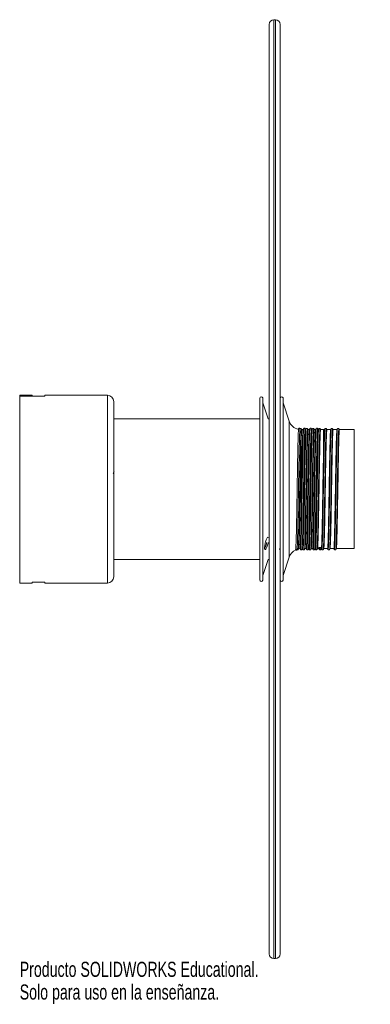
# Paper-space layout '_Superior' of a CAD drawing. Header units: millimetres. Extents: x -13 to 99, y -151 to 164.
import ezdxf

# ---------------------------------------------------------------- set-up
doc = ezdxf.new("R2010")
doc.units = ezdxf.units.MM
doc.styles.add('SLDTEXTSTYLE0', font='TXT', dxfattribs={"width": 0.7})

psp = doc.layouts.new('_Superior')

# ---------------------------------------------------------------- linework, layer by layer
at = {"color": 7, "linetype": 'Continuous', "lineweight": 15}
for p, q in [((68.73, 163.63), (68.23, 163.63)), ((66.73, -134.87), (66.73, 162.13)), ((70.23, 162.13), (70.23, -134.87)), ((-12.86, 43.63), (-12.86, -16.37)), ((-12.86, 43.63), (-8.86, 43.63)), ((-4.86, 43.36), (-12.86, 43.36)), ((-8.86, 43.63), (-8.86, 43.36)), ((15.14, 43.63), (-4.86, 43.63)), ((-4.86, 43.63), (-4.86, 43.36)), ((17.14, 41.63), (17.14, -14.37)), ((63.78, 42.63), (63.78, -15.37)), ((64.76, 42.75), (64.76, -15.5)), ((66.47, 36.13), (64.76, 41.19)), ((71.18, 42.75), (71.18, -15.5)), ((73.15, 35.35), (71.18, 41.19)), ((63.78, 36.13), (17.14, 36.13)), ((66.73, 36.13), (66.47, 36.13)), ((76.65, 32.91), (76.61, 32.98)), ((76.99, 32.86), (76.99, 32.89)), ((77.56, 32.63), (77.16, 32.63)), ((78.54, 32.9), (78.54, 32.89)), ((78.99, 32.86), (78.99, 32.89)), ((79.56, 32.63), (79.16, 32.63)), ((80.54, 32.9), (80.54, 32.89)), ((80.99, 32.86), (80.99, 32.89)), ((81.56, 32.63), (81.16, 32.63)), ((82.54, 32.9), (82.54, 32.89)), ((82.99, 32.86), (82.99, 32.89)), ((84.37, 32.63), (83.16, 32.63)), ((84.07, 32.63), (84.07, 24.51)), ((84.54, 32.9), (84.54, 32.89)), ((84.99, 32.86), (84.99, 32.89)), ((86.37, 32.63), (85.16, 32.63)), ((86.54, 32.9), (86.54, 32.89)), ((86.99, 32.86), (86.99, 32.89)), ((88.37, 32.63), (87.16, 32.63)), ((88.54, 32.9), (88.54, 32.89)), ((88.99, 32.86), (88.99, 32.89)), ((93.89, 32.63), (89.16, 32.63)), ((93.89, -5.37), (93.89, 32.63)), ((77.64, 1.05), (77.64, -0.09)), ((75.61, -5.7), (75.61, -5.71)), ((75.99, -5.61), (75.99, -5.64)), ((76.05, -5.48), (76.58, -5.39)), ((77.54, -5.65), (77.54, -5.64)), ((77.99, -5.61), (77.99, -5.64)), ((78.16, -5.37), (78.56, -5.37)), ((79.54, -5.65), (79.54, -5.64)), ((79.99, -5.61), (79.99, -5.64)), ((80.16, -5.37), (80.56, -5.37)), ((81.54, -5.65), (81.54, -5.64)), ((81.99, -5.61), (81.99, -5.64)), ((82.16, -5.37), (82.56, -5.37)), ((82.62, -5.03), (82.56, -5.31)), ((82.83, -5.39), (82.62, -5.03)), ((82.62, -5.03), (83.48, -5.03)), ((83.45, -5.07), (83.27, -5.39)), ((83.54, -5.65), (83.54, -5.64)), ((83.99, -5.61), (83.99, -5.64)), ((84.16, -5.37), (85.37, -5.37)), ((85.54, -5.65), (85.54, -5.64)), ((85.99, -5.61), (85.99, -5.64)), ((86.16, -5.37), (87.37, -5.37)), ((87.54, -5.65), (87.54, -5.64)), ((87.99, -5.61), (87.99, -5.64)), ((88.16, -5.37), (93.89, -5.37)), ((17.14, -8.87), (63.78, -8.87)), ((64.76, -13.94), (66.47, -8.87)), ((66.47, -8.87), (66.73, -8.87)), ((71.18, -13.94), (73.15, -8.1)), ((-12.86, -16.37), (-8.86, -16.37)), ((-4.86, -16.11), (-8.86, -16.11)), ((-8.86, -16.11), (-8.86, -16.37)), ((-4.86, -16.11), (-4.86, -16.37)), ((-4.86, -16.37), (15.14, -16.37)), ((68.23, -136.37), (68.73, -136.37))]:
    psp.add_line(p, q, dxfattribs=at)
at = {"color": 8, "linetype": 'Continuous', "lineweight": 15}
for p, q in [((68.23, 163.63), (68.23, -136.37)), ((68.73, -136.37), (68.73, 163.63)), ((15.14, -16.37), (15.14, 43.63)), ((73.15, 35.35), (73.15, -8.1)), ((76.94, 28.39), (76.94, 6.56))]:
    psp.add_line(p, q, dxfattribs=at)
at = {"color": 7, "linetype": 'Continuous', "lineweight": 15}
for centre, radius, start, end in [((68.23, 162.13), 1.5, 90, 180), ((68.73, 162.13), 1.5, 0, 90), ((15.14, 41.63), 2, 0, 90), ((64.28, 42.63), 0.5, 15, 180), ((70.7, 42.63), 0.5, 15, 161.3985), ((76.94, 36.63), 4, 198.6015, 256.9692), ((76.94, -9.37), 4, 115.6357, 161.3985), ((83.05, -5.26), 0.252, 210.6449, 328.9996), ((15.14, -14.37), 2, 270, 0), ((64.28, -15.37), 0.5, 180, 345), ((70.7, -15.37), 0.5, 198.6015, 345), ((68.23, -134.87), 1.5, 180, 270), ((68.73, -134.87), 1.5, 270, 360)]:
    psp.add_arc(centre, radius, start, end, dxfattribs=at)
at = {"color": 8, "linetype": 'Continuous', "lineweight": 15}
for points, knots in [([(76.16, 32.86), (76.15, 32.86), (76.11, 32.85), (76.04, 31.73), (75.97, 29.64), (75.9, 26.68), (75.83, 23.04), (75.75, 18.9), (75.68, 14.5), (75.61, 10.04), (75.54, 5.77), (75.46, 1.92), (75.39, -1.32), (75.32, -3.81), (75.24, -5.28), (75.19, -5.89), (75.16, -5.7), (75.16, -5.67)], [0, 0, 0, 0, 0.0402791, 0.113669, 0.1860566, 0.259467, 0.3326018, 0.405112, 0.4786365, 0.551394, 0.6242443, 0.6977545, 0.7702184, 0.8434207, 0.9167885, 0.9891788, 1, 1, 1, 1]), ([(76.6, 32.88), (76.58, 32.88), (76.54, 32.88), (76.48, 31.73), (76.41, 29.64), (76.33, 26.67), (76.26, 23.03), (76.19, 18.89), (76.11, 14.49), (76.04, 10.03), (75.97, 5.77), (75.89, 1.92), (75.82, -1.33), (75.75, -3.78), (75.68, -5.36), (75.63, -5.59), (75.61, -5.7)], [0, 0, 0, 0, 0.049585, 0.123521, 0.196447, 0.270404, 0.344083, 0.417133, 0.491205, 0.564504, 0.637897, 0.711954, 0.784958, 0.858705, 0.932619, 1, 1, 1, 1]), ([(76.99, 32.89), (76.98, 32.9), (76.96, 33.04), (76.92, 32.6), (76.86, 31.53), (76.79, 29.7), (76.73, 27.26), (76.67, 24.3), (76.6, 20.93), (76.54, 17.27), (76.48, 13.48), (76.42, 9.69), (76.35, 6.06), (76.29, 2.71), (76.23, -0.21), (76.17, -2.61), (76.1, -4.37), (76.05, -5.44), (76.01, -5.56), (75.99, -5.61)], [0, 0, 0, 0, 0.0076089, 0.0703504, 0.1326384, 0.1958192, 0.2587551, 0.3209369, 0.3840195, 0.4471021, 0.5092839, 0.5722199, 0.6354006, 0.6976886, 0.7604301, 0.82366, 0.88616, 0.9486601, 1, 1, 1, 1]), ([(77.76, 32.87), (77.76, 32.89), (77.72, 32.96), (77.66, 32.05), (77.59, 30.17), (77.52, 27.37), (77.45, 23.86), (77.38, 19.81), (77.3, 15.45), (77.23, 10.98), (77.16, 6.65), (77.08, 2.69), (77.01, -0.7), (76.94, -3.34), (76.88, -4.77), (76.82, -5.6), (76.78, -5.94), (76.75, -5.61), (76.74, -5.54)], [0, 0, 0, 0, 0.024917, 0.096455, 0.16704, 0.238637, 0.309913, 0.380641, 0.452336, 0.523236, 0.594314, 0.665981, 0.736619, 0.808026, 0.87954, 0.909813, 0.9808, 1, 1, 1, 1]), ([(78.21, 32.86), (78.2, 32.9), (78.16, 33), (78.1, 32.06), (78.03, 30.17), (77.95, 27.36), (77.88, 23.85), (77.81, 19.8), (77.73, 15.44), (77.66, 10.97), (77.59, 6.65), (77.51, 2.69), (77.44, -0.7), (77.37, -3.34), (77.31, -4.78), (77.25, -5.59), (77.21, -5.94), (77.18, -5.65), (77.18, -5.61)], [0, 0, 0, 0, 0.03956, 0.110526, 0.180546, 0.251572, 0.322278, 0.39244, 0.463562, 0.533896, 0.604405, 0.675499, 0.745572, 0.816409, 0.887352, 0.917382, 0.987802, 1, 1, 1, 1]), ([(78.54, 32.89), (78.52, 32.81), (78.48, 32.65), (78.42, 31.51), (78.36, 29.71), (78.3, 27.26), (78.24, 24.31), (78.17, 20.93), (78.11, 17.28), (78.05, 13.49), (77.98, 9.7), (77.92, 6.06), (77.86, 2.72), (77.8, -0.21), (77.73, -2.6), (77.67, -4.39), (77.61, -5.41), (77.57, -5.81), (77.54, -5.66), (77.54, -5.65)], [0, 0, 0, 0, 0.055837, 0.118029, 0.181112, 0.243951, 0.306037, 0.369022, 0.432007, 0.494093, 0.556932, 0.620015, 0.682207, 0.744852, 0.807985, 0.870388, 0.932792, 0.995924, 1, 1, 1, 1]), ([(78.99, 32.89), (78.98, 32.9), (78.96, 33.04), (78.92, 32.6), (78.86, 31.53), (78.79, 29.7), (78.73, 27.26), (78.67, 24.3), (78.6, 20.93), (78.54, 17.27), (78.48, 13.48), (78.42, 9.69), (78.35, 6.06), (78.29, 2.71), (78.23, -0.21), (78.17, -2.61), (78.1, -4.37), (78.05, -5.44), (78.01, -5.56), (77.99, -5.61)], [0, 0, 0, 0, 0.007609, 0.07035, 0.132638, 0.195819, 0.258755, 0.320937, 0.38402, 0.447102, 0.509284, 0.57222, 0.635401, 0.697689, 0.76043, 0.82366, 0.88616, 0.94866, 1, 1, 1, 1]), ([(79.76, 32.87), (79.76, 32.89), (79.72, 32.96), (79.66, 32.05), (79.59, 30.17), (79.52, 27.37), (79.45, 23.86), (79.38, 19.81), (79.3, 15.45), (79.23, 10.98), (79.16, 6.65), (79.08, 2.69), (79.01, -0.7), (78.94, -3.34), (78.88, -4.77), (78.82, -5.6), (78.78, -5.94), (78.75, -5.61), (78.74, -5.54)], [0, 0, 0, 0, 0.024917, 0.096455, 0.16704, 0.238637, 0.309913, 0.380641, 0.452336, 0.523236, 0.594314, 0.665981, 0.736619, 0.808026, 0.87954, 0.909813, 0.9808, 1, 1, 1, 1]), ([(80.21, 32.86), (80.2, 32.9), (80.16, 33), (80.1, 32.06), (80.03, 30.17), (79.95, 27.36), (79.88, 23.85), (79.81, 19.8), (79.73, 15.44), (79.66, 10.97), (79.59, 6.65), (79.51, 2.69), (79.44, -0.7), (79.37, -3.34), (79.31, -4.78), (79.25, -5.59), (79.21, -5.94), (79.18, -5.65), (79.18, -5.61)], [0, 0, 0, 0, 0.03956, 0.110526, 0.180546, 0.251572, 0.322278, 0.39244, 0.463562, 0.533896, 0.604405, 0.675499, 0.745572, 0.816409, 0.887352, 0.917382, 0.987802, 1, 1, 1, 1]), ([(80.54, 32.89), (80.52, 32.81), (80.48, 32.65), (80.42, 31.51), (80.36, 29.71), (80.3, 27.26), (80.24, 24.31), (80.17, 20.93), (80.11, 17.28), (80.05, 13.49), (79.98, 9.7), (79.92, 6.06), (79.86, 2.72), (79.8, -0.21), (79.73, -2.6), (79.67, -4.39), (79.61, -5.41), (79.57, -5.81), (79.54, -5.66), (79.54, -5.65)], [0, 0, 0, 0, 0.055837, 0.118029, 0.181112, 0.243951, 0.306037, 0.369022, 0.432007, 0.494093, 0.556932, 0.620015, 0.682207, 0.744852, 0.807985, 0.870388, 0.932792, 0.995924, 1, 1, 1, 1]), ([(80.99, 32.89), (80.98, 32.9), (80.96, 33.04), (80.92, 32.6), (80.86, 31.53), (80.79, 29.7), (80.73, 27.26), (80.67, 24.3), (80.6, 20.93), (80.54, 17.27), (80.48, 13.48), (80.42, 9.69), (80.35, 6.06), (80.29, 2.71), (80.23, -0.21), (80.17, -2.61), (80.1, -4.37), (80.05, -5.44), (80.01, -5.56), (79.99, -5.61)], [0, 0, 0, 0, 0.0076089, 0.0703504, 0.1326384, 0.1958192, 0.2587551, 0.3209369, 0.3840195, 0.4471021, 0.5092839, 0.5722199, 0.6354006, 0.6976886, 0.7604301, 0.82366, 0.88616, 0.9486601, 1, 1, 1, 1]), ([(81.76, 32.87), (81.76, 32.89), (81.72, 32.96), (81.66, 32.05), (81.59, 30.17), (81.52, 27.37), (81.45, 23.86), (81.38, 19.81), (81.3, 15.45), (81.23, 10.98), (81.16, 6.65), (81.08, 2.69), (81.01, -0.7), (80.94, -3.34), (80.88, -4.77), (80.82, -5.6), (80.78, -5.94), (80.75, -5.61), (80.74, -5.54)], [0, 0, 0, 0, 0.024917, 0.096455, 0.16704, 0.238637, 0.309913, 0.380641, 0.452336, 0.523236, 0.594314, 0.665981, 0.736619, 0.808026, 0.87954, 0.909813, 0.9808, 1, 1, 1, 1]), ([(82.21, 32.86), (82.2, 32.9), (82.16, 33), (82.1, 32.06), (82.03, 30.17), (81.95, 27.36), (81.88, 23.85), (81.81, 19.8), (81.73, 15.44), (81.66, 10.97), (81.59, 6.65), (81.51, 2.69), (81.44, -0.7), (81.37, -3.34), (81.31, -4.78), (81.25, -5.59), (81.21, -5.94), (81.18, -5.65), (81.18, -5.61)], [0, 0, 0, 0, 0.03956, 0.110526, 0.180546, 0.251572, 0.322278, 0.39244, 0.463562, 0.533896, 0.604405, 0.675499, 0.745572, 0.816409, 0.887352, 0.917382, 0.987802, 1, 1, 1, 1]), ([(82.54, 32.89), (82.52, 32.81), (82.48, 32.65), (82.42, 31.51), (82.36, 29.71), (82.3, 27.26), (82.24, 24.31), (82.17, 20.93), (82.11, 17.28), (82.05, 13.49), (81.98, 9.7), (81.92, 6.06), (81.86, 2.72), (81.8, -0.21), (81.73, -2.6), (81.67, -4.39), (81.61, -5.41), (81.57, -5.81), (81.54, -5.66), (81.54, -5.65)], [0, 0, 0, 0, 0.0558366, 0.1180285, 0.1811119, 0.2439508, 0.3060367, 0.369022, 0.4320073, 0.4940933, 0.5569322, 0.6200155, 0.6822075, 0.7448522, 0.8079846, 0.8703882, 0.9327919, 0.9959243, 1, 1, 1, 1]), ([(82.99, 32.89), (82.98, 32.9), (82.96, 33.04), (82.92, 32.6), (82.86, 31.53), (82.79, 29.7), (82.73, 27.26), (82.67, 24.3), (82.6, 20.93), (82.54, 17.27), (82.48, 13.48), (82.42, 9.69), (82.35, 6.06), (82.29, 2.71), (82.23, -0.21), (82.17, -2.61), (82.1, -4.37), (82.05, -5.44), (82.01, -5.56), (81.99, -5.61)], [0, 0, 0, 0, 0.007609, 0.07035, 0.132638, 0.195819, 0.258755, 0.320937, 0.38402, 0.447102, 0.509284, 0.57222, 0.635401, 0.697689, 0.76043, 0.82366, 0.88616, 0.94866, 1, 1, 1, 1]), ([(84.54, 32.89), (84.52, 32.81), (84.48, 32.65), (84.42, 31.51), (84.36, 29.71), (84.3, 27.26), (84.24, 24.31), (84.17, 20.93), (84.11, 17.28), (84.05, 13.49), (83.98, 9.7), (83.92, 6.06), (83.86, 2.72), (83.8, -0.21), (83.73, -2.6), (83.67, -4.39), (83.61, -5.41), (83.57, -5.81), (83.54, -5.66), (83.54, -5.65)], [0, 0, 0, 0, 0.055837, 0.118029, 0.181112, 0.243951, 0.306037, 0.369022, 0.432007, 0.494093, 0.556932, 0.620015, 0.682207, 0.744852, 0.807985, 0.870388, 0.932792, 0.995924, 1, 1, 1, 1]), ([(84.99, 32.89), (84.98, 32.9), (84.96, 33.04), (84.92, 32.6), (84.86, 31.53), (84.79, 29.7), (84.73, 27.26), (84.67, 24.3), (84.6, 20.93), (84.54, 17.27), (84.48, 13.48), (84.42, 9.69), (84.35, 6.06), (84.29, 2.71), (84.23, -0.21), (84.17, -2.61), (84.1, -4.37), (84.05, -5.44), (84.01, -5.56), (83.99, -5.61)], [0, 0, 0, 0, 0.007609, 0.07035, 0.132638, 0.195819, 0.258755, 0.320937, 0.38402, 0.447102, 0.509284, 0.57222, 0.635401, 0.697689, 0.76043, 0.82366, 0.88616, 0.94866, 1, 1, 1, 1]), ([(86.54, 32.89), (86.52, 32.81), (86.48, 32.65), (86.42, 31.51), (86.36, 29.71), (86.3, 27.26), (86.24, 24.31), (86.17, 20.93), (86.11, 17.28), (86.05, 13.49), (85.98, 9.7), (85.92, 6.06), (85.86, 2.72), (85.8, -0.21), (85.73, -2.6), (85.67, -4.39), (85.61, -5.41), (85.57, -5.81), (85.54, -5.66), (85.54, -5.65)], [0, 0, 0, 0, 0.0558366, 0.1180285, 0.1811119, 0.2439508, 0.3060367, 0.369022, 0.4320073, 0.4940933, 0.5569322, 0.6200155, 0.6822075, 0.7448522, 0.8079846, 0.8703882, 0.9327919, 0.9959243, 1, 1, 1, 1]), ([(86.99, 32.89), (86.98, 32.9), (86.96, 33.04), (86.92, 32.6), (86.86, 31.53), (86.79, 29.7), (86.73, 27.26), (86.67, 24.3), (86.6, 20.93), (86.54, 17.27), (86.48, 13.48), (86.42, 9.69), (86.35, 6.06), (86.29, 2.71), (86.23, -0.21), (86.17, -2.61), (86.1, -4.37), (86.05, -5.44), (86.01, -5.56), (85.99, -5.61)], [0, 0, 0, 0, 0.007609, 0.07035, 0.132638, 0.195819, 0.258755, 0.320937, 0.38402, 0.447102, 0.509284, 0.57222, 0.635401, 0.697689, 0.76043, 0.82366, 0.88616, 0.94866, 1, 1, 1, 1]), ([(88.54, 32.89), (88.52, 32.81), (88.48, 32.65), (88.42, 31.51), (88.36, 29.71), (88.3, 27.26), (88.24, 24.31), (88.17, 20.93), (88.11, 17.28), (88.05, 13.49), (87.98, 9.7), (87.92, 6.06), (87.86, 2.72), (87.8, -0.21), (87.73, -2.6), (87.67, -4.39), (87.61, -5.41), (87.57, -5.81), (87.54, -5.66), (87.54, -5.65)], [0, 0, 0, 0, 0.055837, 0.118029, 0.181112, 0.243951, 0.306037, 0.369022, 0.432007, 0.494093, 0.556932, 0.620015, 0.682207, 0.744852, 0.807985, 0.870388, 0.932792, 0.995924, 1, 1, 1, 1]), ([(88.99, 32.89), (88.98, 32.9), (88.96, 33.04), (88.92, 32.6), (88.86, 31.53), (88.79, 29.7), (88.73, 27.26), (88.67, 24.3), (88.6, 20.93), (88.54, 17.27), (88.48, 13.48), (88.42, 9.69), (88.35, 6.06), (88.29, 2.71), (88.23, -0.21), (88.17, -2.61), (88.1, -4.37), (88.05, -5.44), (88.01, -5.56), (87.99, -5.61)], [0, 0, 0, 0, 0.007609, 0.07035, 0.132638, 0.195819, 0.258755, 0.320937, 0.38402, 0.447102, 0.509284, 0.57222, 0.635401, 0.697689, 0.76043, 0.82366, 0.88616, 0.94866, 1, 1, 1, 1]), ([(82.83, -5.39), (82.81, -5.63), (82.78, -5.94), (82.75, -5.61), (82.74, -5.54)], [0, 0, 0, 0, 0.787113, 1, 1, 1, 1]), ([(83.27, -5.39), (83.24, -5.64), (83.21, -5.94), (83.18, -5.65), (83.18, -5.61)], [0, 0, 0, 0, 0.852357, 1, 1, 1, 1])]:
    psp.add_open_spline(points, degree=3, knots=knots, dxfattribs=at)
at = {"color": 7, "linetype": 'Continuous', "lineweight": 15}
for points, knots in [([(76.16, 32.98), (76.12, 32.92), (76.07, 32.84), (76.02, 32.75), (76.01, 32.73)], [0, 0, 0, 0, 0.715233, 1, 1, 1, 1]), ([(76.61, 32.98), (76.58, 33.01), (76.53, 33.08), (76.38, 33.13), (76.24, 33.08), (76.18, 33.02), (76.16, 32.98)], [0, 0, 0, 0, 0.246181, 0.499447, 0.752986, 1, 1, 1, 1]), ([(76.17, -5.31), (76.18, -5.26), (76.22, -5.14), (76.28, -4.08), (76.34, -2.36), (76.41, 0), (76.47, 2.88), (76.53, 6.17), (76.59, 9.75), (76.66, 13.48), (76.72, 17.21), (76.78, 20.81), (76.84, 24.13), (76.9, 27.04), (76.97, 29.44), (77.03, 31.25), (77.09, 32.3), (77.13, 32.74), (77.16, 32.62), (77.16, 32.61)], [0, 0, 0, 0, 0.0515327, 0.1143508, 0.1771688, 0.2407205, 0.3037812, 0.3663862, 0.4298885, 0.4931447, 0.5556429, 0.6190465, 0.6824502, 0.7449484, 0.8082046, 0.8717068, 0.9343118, 0.9973726, 1, 1, 1, 1]), ([(76.99, 32.92), (76.94, 32.98), (76.85, 33.07), (76.63, 33.04), (76.57, 32.96), (76.54, 32.92)], [0, 0, 0, 0, 0.453132, 0.719271, 1, 1, 1, 1]), ([(77.55, 32.51), (77.55, 32.53), (77.51, 32.6), (77.45, 31.7), (77.38, 29.86), (77.31, 27.11), (77.24, 23.67), (77.17, 19.7), (77.09, 15.41), (77.02, 11.04), (76.97, 8.1), (76.94, 6.66), (76.94, 6.56)], [0, 0, 0, 0, 0.039361, 0.158939, 0.276924, 0.396602, 0.515742, 0.633966, 0.753808, 0.87232, 0.991128, 1, 1, 1, 1]), ([(77.16, 32.63), (77.14, 32.67), (77.08, 32.77), (77.02, 32.87), (76.99, 32.92)], [0, 0, 0, 0, 0.462075, 1, 1, 1, 1]), ([(77.76, 32.98), (77.73, 32.92), (77.66, 32.8), (77.59, 32.68), (77.55, 32.62)], [0, 0, 0, 0, 0.500002, 1, 1, 1, 1]), ([(78.36, 32.58), (78.34, 32.51), (78.31, 32.35), (78.25, 31.23), (78.18, 29.45), (78.12, 27.05), (78.06, 24.14), (78, 20.82), (77.93, 17.22), (77.87, 13.5), (77.81, 9.76), (77.74, 6.2), (77.69, 3.25), (77.66, 1.73), (77.64, 1.13)], [0, 0, 0, 0, 0.077209, 0.1633, 0.250625, 0.337612, 0.423556, 0.510746, 0.597935, 0.68388, 0.770867, 0.858192, 0.944283, 1, 1, 1, 1]), ([(78.21, 32.98), (78.19, 33.02), (78.14, 33.08), (77.99, 33.13), (77.84, 33.08), (77.79, 33.02), (77.76, 32.98)], [0, 0, 0, 0, 0.245985, 0.499651, 0.753489, 1, 1, 1, 1]), ([(78.17, -5.31), (78.18, -5.26), (78.22, -5.14), (78.28, -4.08), (78.34, -2.36), (78.41, 0), (78.47, 2.88), (78.53, 6.17), (78.59, 9.75), (78.66, 13.48), (78.72, 17.21), (78.78, 20.81), (78.84, 24.13), (78.9, 27.04), (78.97, 29.44), (79.03, 31.25), (79.09, 32.3), (79.13, 32.74), (79.16, 32.62), (79.16, 32.61)], [0, 0, 0, 0, 0.051533, 0.114351, 0.177169, 0.240721, 0.303781, 0.366386, 0.429889, 0.493145, 0.555643, 0.619047, 0.68245, 0.744948, 0.808205, 0.871707, 0.934312, 0.997373, 1, 1, 1, 1]), ([(78.39, 32.67), (78.37, 32.71), (78.31, 32.82), (78.25, 32.92), (78.21, 32.98)], [0, 0, 0, 0, 0.414603, 1, 1, 1, 1]), ([(78.54, 32.92), (78.51, 32.87), (78.46, 32.78), (78.41, 32.69), (78.38, 32.65)], [0, 0, 0, 0, 0.5961249, 1, 1, 1, 1]), ([(78.99, 32.92), (78.94, 32.98), (78.85, 33.07), (78.63, 33.04), (78.57, 32.96), (78.54, 32.92)], [0, 0, 0, 0, 0.453132, 0.719271, 1, 1, 1, 1]), ([(79.55, 32.51), (79.55, 32.53), (79.51, 32.6), (79.45, 31.7), (79.38, 29.86), (79.31, 27.11), (79.24, 23.67), (79.17, 19.7), (79.09, 15.41), (79.02, 11.03), (78.95, 6.79), (78.87, 2.9), (78.8, -0.42), (78.73, -3.02), (78.67, -4.41), (78.61, -5.22), (78.58, -5.27), (78.56, -5.31)], [0, 0, 0, 0, 0.024326, 0.098228, 0.171145, 0.245109, 0.31874, 0.391805, 0.46587, 0.539113, 0.612539, 0.686575, 0.759547, 0.833314, 0.907192, 0.938465, 1, 1, 1, 1]), ([(79.16, 32.63), (79.14, 32.67), (79.08, 32.77), (79.02, 32.87), (78.99, 32.92)], [0, 0, 0, 0, 0.4620755, 1, 1, 1, 1]), ([(80.36, 32.58), (80.34, 32.51), (80.31, 32.35), (80.25, 31.23), (80.18, 29.45), (80.12, 27.05), (80.06, 24.14), (80, 20.82), (79.93, 17.23), (79.87, 13.49), (79.81, 9.77), (79.74, 6.18), (79.68, 2.89), (79.62, 0.01), (79.56, -2.35), (79.5, -4.08), (79.43, -5.18), (79.39, -5.3), (79.37, -5.36)], [0, 0, 0, 0, 0.056142, 0.118742, 0.18224, 0.245492, 0.307985, 0.371385, 0.434784, 0.497278, 0.560529, 0.624027, 0.686628, 0.749684, 0.813231, 0.876045, 0.938858, 1, 1, 1, 1]), ([(79.76, 32.98), (79.73, 32.92), (79.66, 32.8), (79.59, 32.68), (79.55, 32.62)], [0, 0, 0, 0, 0.500002, 1, 1, 1, 1]), ([(80.21, 32.98), (80.19, 33.02), (80.14, 33.08), (79.99, 33.13), (79.84, 33.08), (79.79, 33.02), (79.76, 32.98)], [0, 0, 0, 0, 0.245985, 0.499651, 0.753489, 1, 1, 1, 1]), ([(80.17, -5.31), (80.18, -5.26), (80.22, -5.14), (80.28, -4.08), (80.34, -2.36), (80.41, 0), (80.47, 2.88), (80.53, 6.17), (80.59, 9.75), (80.66, 13.48), (80.72, 17.21), (80.78, 20.81), (80.84, 24.13), (80.9, 27.04), (80.97, 29.44), (81.03, 31.25), (81.09, 32.3), (81.13, 32.74), (81.16, 32.62), (81.16, 32.61)], [0, 0, 0, 0, 0.0515327, 0.1143508, 0.1771688, 0.2407205, 0.3037812, 0.3663862, 0.4298885, 0.4931447, 0.5556429, 0.6190465, 0.6824502, 0.7449484, 0.8082046, 0.8717068, 0.9343118, 0.9973726, 1, 1, 1, 1]), ([(80.39, 32.67), (80.37, 32.71), (80.31, 32.82), (80.25, 32.92), (80.21, 32.98)], [0, 0, 0, 0, 0.4146034, 1, 1, 1, 1]), ([(80.54, 32.92), (80.51, 32.87), (80.46, 32.78), (80.41, 32.69), (80.38, 32.65)], [0, 0, 0, 0, 0.5961249, 1, 1, 1, 1]), ([(80.99, 32.92), (80.94, 32.98), (80.85, 33.07), (80.63, 33.04), (80.57, 32.96), (80.54, 32.92)], [0, 0, 0, 0, 0.453132, 0.719271, 1, 1, 1, 1]), ([(81.55, 32.51), (81.55, 32.53), (81.51, 32.6), (81.45, 31.7), (81.38, 29.86), (81.31, 27.11), (81.24, 23.67), (81.17, 19.7), (81.09, 15.41), (81.02, 11.03), (80.95, 6.79), (80.87, 2.9), (80.8, -0.42), (80.73, -3.02), (80.67, -4.41), (80.61, -5.22), (80.58, -5.27), (80.56, -5.31)], [0, 0, 0, 0, 0.024326, 0.098228, 0.171145, 0.245109, 0.31874, 0.391805, 0.46587, 0.539113, 0.612539, 0.686575, 0.759547, 0.833314, 0.907192, 0.938465, 1, 1, 1, 1]), ([(81.16, 32.63), (81.14, 32.67), (81.08, 32.77), (81.02, 32.87), (80.99, 32.92)], [0, 0, 0, 0, 0.462075, 1, 1, 1, 1]), ([(82.36, 32.58), (82.34, 32.51), (82.31, 32.35), (82.25, 31.23), (82.18, 29.45), (82.12, 27.05), (82.06, 24.14), (82, 20.82), (81.93, 17.23), (81.87, 13.49), (81.81, 9.77), (81.74, 6.18), (81.68, 2.89), (81.62, 0.01), (81.56, -2.35), (81.5, -4.08), (81.43, -5.18), (81.39, -5.3), (81.37, -5.36)], [0, 0, 0, 0, 0.056142, 0.118742, 0.18224, 0.245492, 0.307985, 0.371385, 0.434784, 0.497278, 0.560529, 0.624027, 0.686628, 0.749684, 0.813231, 0.876045, 0.938858, 1, 1, 1, 1]), ([(81.76, 32.98), (81.73, 32.92), (81.66, 32.8), (81.59, 32.68), (81.55, 32.62)], [0, 0, 0, 0, 0.5000025, 1, 1, 1, 1]), ([(82.21, 32.98), (82.19, 33.02), (82.14, 33.08), (81.99, 33.13), (81.84, 33.08), (81.79, 33.02), (81.76, 32.98)], [0, 0, 0, 0, 0.245985, 0.499651, 0.753489, 1, 1, 1, 1]), ([(82.17, -5.31), (82.18, -5.26), (82.22, -5.14), (82.28, -4.08), (82.34, -2.36), (82.41, 0), (82.47, 2.88), (82.53, 6.17), (82.59, 9.75), (82.66, 13.48), (82.72, 17.21), (82.78, 20.81), (82.84, 24.13), (82.9, 27.04), (82.97, 29.44), (83.03, 31.25), (83.09, 32.3), (83.13, 32.74), (83.16, 32.62), (83.16, 32.61)], [0, 0, 0, 0, 0.051533, 0.114351, 0.177169, 0.240721, 0.303781, 0.366386, 0.429889, 0.493145, 0.555643, 0.619047, 0.68245, 0.744948, 0.808205, 0.871707, 0.934312, 0.997373, 1, 1, 1, 1]), ([(82.39, 32.67), (82.37, 32.71), (82.31, 32.82), (82.25, 32.92), (82.21, 32.98)], [0, 0, 0, 0, 0.414603, 1, 1, 1, 1]), ([(82.54, 32.92), (82.51, 32.87), (82.46, 32.78), (82.41, 32.69), (82.38, 32.65)], [0, 0, 0, 0, 0.596125, 1, 1, 1, 1]), ([(82.99, 32.92), (82.94, 32.98), (82.85, 33.07), (82.63, 33.04), (82.57, 32.96), (82.54, 32.92)], [0, 0, 0, 0, 0.453132, 0.719271, 1, 1, 1, 1]), ([(83.16, 32.63), (83.14, 32.67), (83.08, 32.77), (83.02, 32.87), (82.99, 32.92)], [0, 0, 0, 0, 0.462075, 1, 1, 1, 1]), ([(84.36, 32.58), (84.34, 32.51), (84.31, 32.35), (84.25, 31.23), (84.18, 29.45), (84.12, 27.05), (84.06, 24.14), (84, 20.82), (83.93, 17.23), (83.87, 13.49), (83.81, 9.77), (83.74, 6.18), (83.68, 2.89), (83.62, 0.01), (83.56, -2.34), (83.5, -4.12), (83.45, -4.73), (83.43, -5.03)], [0, 0, 0, 0, 0.05981, 0.1265, 0.194147, 0.261531, 0.328108, 0.39565, 0.463191, 0.529768, 0.597153, 0.664799, 0.73149, 0.798666, 0.866365, 0.933283, 1, 1, 1, 1]), ([(84.17, -5.31), (84.18, -5.26), (84.22, -5.14), (84.28, -4.08), (84.34, -2.36), (84.41, 0), (84.47, 2.88), (84.53, 6.17), (84.59, 9.75), (84.66, 13.48), (84.72, 17.21), (84.78, 20.81), (84.84, 24.13), (84.9, 27.04), (84.97, 29.44), (85.03, 31.25), (85.09, 32.3), (85.13, 32.74), (85.16, 32.62), (85.16, 32.61)], [0, 0, 0, 0, 0.051533, 0.114351, 0.177169, 0.240721, 0.303781, 0.366386, 0.429889, 0.493145, 0.555643, 0.619047, 0.68245, 0.744948, 0.808205, 0.871707, 0.934312, 0.997373, 1, 1, 1, 1]), ([(84.54, 32.92), (84.51, 32.87), (84.45, 32.76), (84.39, 32.66), (84.35, 32.6)], [0, 0, 0, 0, 0.500002, 1, 1, 1, 1]), ([(84.99, 32.92), (84.94, 32.98), (84.85, 33.07), (84.63, 33.04), (84.57, 32.96), (84.54, 32.92)], [0, 0, 0, 0, 0.453132, 0.719271, 1, 1, 1, 1]), ([(85.16, 32.63), (85.14, 32.67), (85.08, 32.77), (85.02, 32.87), (84.99, 32.92)], [0, 0, 0, 0, 0.462075, 1, 1, 1, 1]), ([(86.36, 32.58), (86.34, 32.51), (86.31, 32.35), (86.25, 31.23), (86.18, 29.45), (86.12, 27.05), (86.06, 24.14), (86, 20.82), (85.93, 17.23), (85.87, 13.49), (85.81, 9.77), (85.74, 6.18), (85.68, 2.89), (85.62, 0.01), (85.56, -2.35), (85.5, -4.08), (85.43, -5.18), (85.39, -5.3), (85.37, -5.36)], [0, 0, 0, 0, 0.056142, 0.118742, 0.18224, 0.245492, 0.307985, 0.371385, 0.434784, 0.497278, 0.560529, 0.624027, 0.686628, 0.749684, 0.813231, 0.876045, 0.938858, 1, 1, 1, 1]), ([(86.17, -5.31), (86.18, -5.26), (86.22, -5.14), (86.28, -4.08), (86.34, -2.36), (86.41, 0), (86.47, 2.88), (86.53, 6.17), (86.59, 9.75), (86.66, 13.48), (86.72, 17.21), (86.78, 20.81), (86.84, 24.13), (86.9, 27.04), (86.97, 29.44), (87.03, 31.25), (87.09, 32.3), (87.13, 32.74), (87.16, 32.62), (87.16, 32.61)], [0, 0, 0, 0, 0.0515327, 0.1143508, 0.1771688, 0.2407205, 0.3037812, 0.3663862, 0.4298885, 0.4931447, 0.5556429, 0.6190465, 0.6824502, 0.7449484, 0.8082046, 0.8717068, 0.9343118, 0.9973726, 1, 1, 1, 1]), ([(86.54, 32.92), (86.51, 32.87), (86.45, 32.76), (86.39, 32.66), (86.35, 32.6)], [0, 0, 0, 0, 0.500002, 1, 1, 1, 1]), ([(86.99, 32.92), (86.94, 32.98), (86.85, 33.07), (86.63, 33.04), (86.57, 32.96), (86.54, 32.92)], [0, 0, 0, 0, 0.4531324, 0.7192709, 1, 1, 1, 1]), ([(87.16, 32.63), (87.14, 32.67), (87.08, 32.77), (87.02, 32.87), (86.99, 32.92)], [0, 0, 0, 0, 0.462075, 1, 1, 1, 1]), ([(88.36, 32.58), (88.34, 32.51), (88.31, 32.35), (88.25, 31.23), (88.18, 29.45), (88.12, 27.05), (88.06, 24.14), (88, 20.82), (87.93, 17.23), (87.87, 13.49), (87.81, 9.77), (87.74, 6.18), (87.68, 2.89), (87.62, 0.01), (87.56, -2.35), (87.5, -4.08), (87.43, -5.18), (87.39, -5.3), (87.37, -5.36)], [0, 0, 0, 0, 0.0561415, 0.1187421, 0.1822399, 0.2454916, 0.3079854, 0.3713846, 0.4347837, 0.4972775, 0.5605292, 0.624027, 0.6866276, 0.7496839, 0.8132311, 0.8760447, 0.9388583, 1, 1, 1, 1]), ([(88.17, -5.31), (88.18, -5.26), (88.22, -5.14), (88.28, -4.08), (88.34, -2.36), (88.41, 0), (88.47, 2.88), (88.53, 6.17), (88.59, 9.75), (88.66, 13.48), (88.72, 17.21), (88.78, 20.81), (88.84, 24.13), (88.9, 27.04), (88.97, 29.44), (89.03, 31.25), (89.09, 32.3), (89.13, 32.74), (89.16, 32.62), (89.16, 32.61)], [0, 0, 0, 0, 0.051533, 0.114351, 0.177169, 0.240721, 0.303781, 0.366386, 0.429889, 0.493145, 0.555643, 0.619047, 0.68245, 0.744948, 0.808205, 0.871707, 0.934312, 0.997373, 1, 1, 1, 1]), ([(88.54, 32.92), (88.51, 32.87), (88.45, 32.76), (88.39, 32.66), (88.35, 32.6)], [0, 0, 0, 0, 0.5000024, 1, 1, 1, 1]), ([(88.99, 32.92), (88.94, 32.98), (88.85, 33.07), (88.63, 33.04), (88.57, 32.96), (88.54, 32.92)], [0, 0, 0, 0, 0.453132, 0.719271, 1, 1, 1, 1]), ([(89.16, 32.63), (89.14, 32.67), (89.08, 32.77), (89.02, 32.87), (88.99, 32.92)], [0, 0, 0, 0, 0.462075, 1, 1, 1, 1]), ([(17.32, 19.11), (17.25, 19), (17.12, 18.79), (16.99, 18.58), (16.92, 18.47)], [0, 0, 0, 0, 0.500057, 1, 1, 1, 1]), ([(76.57, -5.38), (76.59, -5.34), (76.62, -5.24), (76.67, -4.41), (76.72, -3.12), (76.78, -1.34), (76.83, 0.86), (76.88, 3.48), (76.92, 5.51), (76.94, 6.56)], [0, 0, 0, 0, 0.139424, 0.279457, 0.423558, 0.563492, 0.703416, 0.847399, 1, 1, 1, 1]), ([(65.5, -3.6), (65.56, -3.37), (65.69, -2.91), (65.92, -2.32), (66.15, -1.9), (66.35, -1.68), (66.43, -1.72), (66.46, -1.74)], [0, 0, 0, 0, 0.216567, 0.432871, 0.655601, 0.880873, 1, 1, 1, 1]), ([(66.46, -3.48), (66.45, -3.53), (66.4, -3.79), (66.24, -4.29), (66.02, -4.91), (65.79, -5.4), (65.57, -5.69), (65.4, -5.73), (65.3, -5.52), (65.28, -5.12), (65.32, -4.58), (65.4, -4.05), (65.48, -3.72), (65.5, -3.6)], [0, 0, 0, 0, 0.022465, 0.122295, 0.227831, 0.337555, 0.447991, 0.555448, 0.657919, 0.755786, 0.851143, 0.946693, 1, 1, 1, 1]), ([(65.94, -3.48), (65.93, -3.49), (65.89, -3.71), (65.75, -4.18), (65.54, -4.81), (65.38, -5.12), (65.31, -5.28)], [0, 0, 0, 0, 0.0188105, 0.3307144, 0.6606247, 1, 1, 1, 1]), ([(70.01, -5.63), (70.04, -5.59), (70.08, -5.51), (70.13, -5.43), (70.16, -5.38)], [0, 0, 0, 0, 0.486788, 1, 1, 1, 1]), ([(75.16, -5.73), (75.18, -5.76), (75.24, -5.83), (75.38, -5.88), (75.53, -5.83), (75.58, -5.76), (75.61, -5.73)], [0, 0, 0, 0, 0.247014, 0.500553, 0.753819, 1, 1, 1, 1]), ([(75.54, -5.67), (75.57, -5.71), (75.63, -5.79), (75.85, -5.82), (75.94, -5.73), (75.99, -5.67)], [0, 0, 0, 0, 0.280729, 0.546868, 1, 1, 1, 1]), ([(75.99, -5.67), (76.02, -5.62), (76.06, -5.55), (76.11, -5.47), (76.12, -5.45)], [0, 0, 0, 0, 0.727833, 1, 1, 1, 1]), ([(76.59, -5.37), (76.6, -5.4), (76.65, -5.49), (76.7, -5.58), (76.74, -5.64)], [0, 0, 0, 0, 0.315366, 1, 1, 1, 1]), ([(76.74, -5.64), (76.76, -5.68), (76.8, -5.73), (76.89, -5.78), (76.96, -5.79), (77.03, -5.79), (77.12, -5.76), (77.16, -5.71), (77.18, -5.69)], [0, 0, 0, 0, 0.240424, 0.368834, 0.50003, 0.631223, 0.759623, 1, 1, 1, 1]), ([(77.21, -5.63), (77.24, -5.59), (77.29, -5.5), (77.34, -5.42), (77.36, -5.37)], [0, 0, 0, 0, 0.492941, 1, 1, 1, 1]), ([(77.38, -5.4), (77.41, -5.44), (77.46, -5.53), (77.51, -5.62), (77.54, -5.67)], [0, 0, 0, 0, 0.403875, 1, 1, 1, 1]), ([(77.54, -5.67), (77.57, -5.71), (77.63, -5.79), (77.85, -5.82), (77.94, -5.73), (77.99, -5.67)], [0, 0, 0, 0, 0.280729, 0.546868, 1, 1, 1, 1]), ([(77.99, -5.67), (78.02, -5.62), (78.08, -5.52), (78.14, -5.42), (78.17, -5.37)], [0, 0, 0, 0, 0.523381, 1, 1, 1, 1]), ([(78.59, -5.37), (78.6, -5.4), (78.65, -5.49), (78.7, -5.58), (78.74, -5.64)], [0, 0, 0, 0, 0.315366, 1, 1, 1, 1]), ([(78.74, -5.64), (78.76, -5.68), (78.8, -5.73), (78.89, -5.78), (78.96, -5.79), (79.03, -5.79), (79.12, -5.76), (79.16, -5.71), (79.18, -5.69)], [0, 0, 0, 0, 0.240424, 0.368834, 0.50003, 0.631223, 0.759623, 1, 1, 1, 1]), ([(79.21, -5.63), (79.24, -5.59), (79.29, -5.5), (79.34, -5.41), (79.36, -5.37)], [0, 0, 0, 0, 0.482312, 1, 1, 1, 1]), ([(79.38, -5.4), (79.41, -5.44), (79.46, -5.53), (79.51, -5.62), (79.54, -5.67)], [0, 0, 0, 0, 0.403875, 1, 1, 1, 1]), ([(79.54, -5.67), (79.57, -5.71), (79.63, -5.79), (79.85, -5.82), (79.94, -5.73), (79.99, -5.67)], [0, 0, 0, 0, 0.280729, 0.546868, 1, 1, 1, 1]), ([(79.99, -5.67), (80.02, -5.62), (80.08, -5.52), (80.14, -5.42), (80.17, -5.37)], [0, 0, 0, 0, 0.523381, 1, 1, 1, 1]), ([(80.59, -5.37), (80.6, -5.4), (80.65, -5.49), (80.7, -5.58), (80.74, -5.64)], [0, 0, 0, 0, 0.315366, 1, 1, 1, 1]), ([(80.74, -5.64), (80.76, -5.68), (80.8, -5.73), (80.89, -5.78), (80.96, -5.79), (81.03, -5.79), (81.12, -5.76), (81.16, -5.71), (81.18, -5.69)], [0, 0, 0, 0, 0.240424, 0.368834, 0.50003, 0.631223, 0.759623, 1, 1, 1, 1]), ([(81.21, -5.63), (81.24, -5.59), (81.29, -5.5), (81.34, -5.41), (81.36, -5.37)], [0, 0, 0, 0, 0.482312, 1, 1, 1, 1]), ([(81.38, -5.4), (81.41, -5.44), (81.46, -5.53), (81.51, -5.62), (81.54, -5.67)], [0, 0, 0, 0, 0.403875, 1, 1, 1, 1]), ([(81.54, -5.67), (81.57, -5.71), (81.63, -5.79), (81.85, -5.82), (81.94, -5.73), (81.99, -5.67)], [0, 0, 0, 0, 0.280729, 0.546868, 1, 1, 1, 1]), ([(81.99, -5.67), (82.02, -5.62), (82.08, -5.52), (82.14, -5.42), (82.17, -5.37)], [0, 0, 0, 0, 0.5233808, 1, 1, 1, 1]), ([(82.59, -5.37), (82.6, -5.4), (82.65, -5.49), (82.7, -5.58), (82.74, -5.64)], [0, 0, 0, 0, 0.315366, 1, 1, 1, 1]), ([(82.74, -5.64), (82.76, -5.68), (82.8, -5.73), (82.89, -5.78), (82.96, -5.79), (83.03, -5.79), (83.12, -5.76), (83.16, -5.71), (83.18, -5.69)], [0, 0, 0, 0, 0.240424, 0.368834, 0.50003, 0.631223, 0.759623, 1, 1, 1, 1]), ([(83.18, -5.69), (83.22, -5.62), (83.28, -5.52), (83.34, -5.41), (83.36, -5.37)], [0, 0, 0, 0, 0.573689, 1, 1, 1, 1]), ([(83.38, -5.4), (83.41, -5.44), (83.46, -5.53), (83.51, -5.62), (83.54, -5.67)], [0, 0, 0, 0, 0.4038751, 1, 1, 1, 1]), ([(83.42, -5.32), (83.42, -5.34), (83.44, -5.46), (83.46, -5.23), (83.48, -5.03)], [0, 0, 0, 0, 0.147161, 1, 1, 1, 1]), ([(83.54, -5.67), (83.57, -5.71), (83.63, -5.79), (83.85, -5.82), (83.94, -5.73), (83.99, -5.67)], [0, 0, 0, 0, 0.280729, 0.546868, 1, 1, 1, 1]), ([(83.99, -5.67), (84.02, -5.62), (84.08, -5.51), (84.14, -5.41), (84.18, -5.35)], [0, 0, 0, 0, 0.500002, 1, 1, 1, 1]), ([(85.35, -5.35), (85.39, -5.41), (85.45, -5.51), (85.51, -5.62), (85.54, -5.67)], [0, 0, 0, 0, 0.499998, 1, 1, 1, 1]), ([(85.54, -5.67), (85.57, -5.71), (85.63, -5.79), (85.85, -5.82), (85.94, -5.73), (85.99, -5.67)], [0, 0, 0, 0, 0.280729, 0.546868, 1, 1, 1, 1]), ([(85.99, -5.67), (86.02, -5.62), (86.08, -5.51), (86.14, -5.41), (86.18, -5.35)], [0, 0, 0, 0, 0.500002, 1, 1, 1, 1]), ([(87.35, -5.35), (87.39, -5.41), (87.45, -5.51), (87.51, -5.62), (87.54, -5.67)], [0, 0, 0, 0, 0.499998, 1, 1, 1, 1]), ([(87.54, -5.67), (87.57, -5.71), (87.63, -5.79), (87.85, -5.82), (87.94, -5.73), (87.99, -5.67)], [0, 0, 0, 0, 0.280729, 0.546868, 1, 1, 1, 1]), ([(87.99, -5.67), (88.02, -5.62), (88.08, -5.51), (88.14, -5.41), (88.18, -5.35)], [0, 0, 0, 0, 0.500002, 1, 1, 1, 1])]:
    psp.add_open_spline(points, degree=3, knots=knots, dxfattribs=at)

# ---------------------------------------------------------------- texts
at = {"color": 7, "linetype": 'Continuous', "char_height": 4.8336, "attachment_point": 1, "style": 'SLDTEXTSTYLE0'}
for s, insert in [('Producto SOLIDWORKS Educational.', (-12.86, -137.39)), ('Solo para uso en la enseñanza.', (-12.86, -144.64))]:
    psp.add_mtext(s, dxfattribs=dict(at, insert=insert))

doc.saveas('drawing.dxf')
